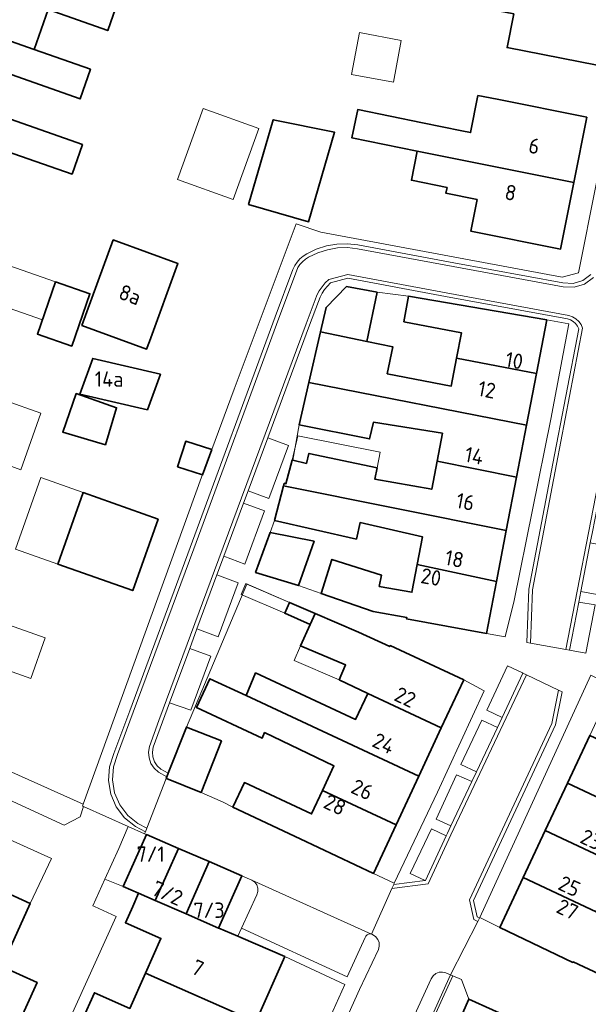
# Model space of a CAD drawing. Extents: x 154024 to 155007, y 472916 to 473908.
# Tile 10 of 49: x 154178 to 154228, y 473491 to 473578. Entities that reach past the tile are written whole.
import ezdxf
from ezdxf.enums import TextEntityAlignment as Align

# ---------------------------------------------------------------- set-up
doc = ezdxf.new("R2010")
doc.units = 0
doc.header["$LTSCALE"] = 0.75
for name, color, linetype, lineweight in [('B-RO-GR-BEPLANTING_CULTUUR_HEESTERS-GV', 252, 'CONTINUOUS', 18), ('B-RO-OG-BEBOUWING-GV', 6, 'CONTINUOUS', 35), ('B-RO-OG-BEBOUWING-T18', 1, 'CONTINUOUS', 18), ('B-RO-OG-BEBOUWING_LUIFEL-GV', 6, 'CONTINUOUS', 18), ('B-RO-OG-BEBOUWING_OVERBOUWING-GV', 6, 'CONTINUOUS', 18), ('B-RO-OG-TERREIN_ERF-GV', 252, 'CONTINUOUS', 18), ('B-RO-VH-VERHARDING_BETONSTRAATSTEEN-GV', 252, 'CONTINUOUS', 18), ('B-RO-VH-VERHARDING_STRAATBAKSTEEN-GV', 252, 'CONTINUOUS', 18), ('B-RO-VH-VERHARDING_TEGEL-GV', 252, 'CONTINUOUS', 18)]:
    doc.layers.add(name, color=color, linetype=linetype, lineweight=lineweight)
doc.styles.add('NLCS-ISO-M200-T18', font='NLCS-ISO.ttf', dxfattribs={"height": 0.36})

msp = doc.modelspace()

# ---------------------------------------------------------------- linework, layer by layer
at = {"layer": 'B-RO-GR-BEPLANTING_CULTUUR_HEESTERS-GV', "flags": 128}
for points in [[(154143.619, 473524.623), (154149.144, 473522.146), (154152.88, 473520.438), (154171.164, 473512.184), (154182.161, 473507.143), (154183.552, 473507.866), (154183.845, 473508.766), (154183.767, 473508.801), (154183.832, 473508.98), (154144.352, 473526.656), (154144.328, 473526.589)], [(154187.344, 473501.744), (154189.374, 473506.312), (154189.213, 473506.383), (154187.779, 473507.019), (154186.944, 473505.097), (154185.726, 473502.409)], [(154195.702, 473498.108), (154195.716, 473498.102), (154197.382, 473497.381), (154197.709, 473498.088), (154199.064, 473501.019), (154199.154, 473501.309), (154199.15, 473501.612), (154199.051, 473501.898), (154198.868, 473502.14), (154198.619, 473502.313), (154197.745, 473502.693)], [(154215.444, 473486.838), (154217.646, 473491.864), (154217.01, 473493.59), (154216.244, 473493.928), (154213.43, 473487.689)]]:
    msp.add_lwpolyline(points, close=True, dxfattribs=at)
at = {"layer": 'B-RO-OG-BEBOUWING-GV', "flags": 128}
for points in [[(154216.296, 473579.411), (154219.631, 473578.756), (154219.62, 473578.698), (154221.592, 473578.311), (154221.012, 473575.356), (154228.912, 473573.803), (154229.964, 473579.135), (154216.739, 473581.697), (154217.084, 473583.481), (154207.947, 473588.151), (154207.041, 473586.378), (154206.135, 473584.605)], [(154169.019, 473578.884), (154176.413, 473576.283), (154179.513, 473575.192), (154180.744, 473578.69), (154185.983, 473576.848), (154186.905, 473579.47), (154178.578, 473582.399), (154171.171, 473585.004)], [(154176.413, 473576.283), (154169.019, 473578.884), (154166.872, 473572.78), (154174.255, 473570.184), (154175.494, 473573.685), (154183.549, 473570.851), (154184.464, 473573.451), (154179.513, 473575.192)], [(154166.872, 473572.78), (154164.791, 473566.862), (154172.162, 473564.27), (154175.006, 473563.263), (154175.909, 473562.945), (154177.081, 473566.278), (154182.844, 473564.252), (154183.755, 473566.844), (154174.255, 473570.184)], [(154213.111, 473566.259), (154226.866, 473563.523), (154228.005, 473569.249), (154220.127, 473570.817), (154218.454, 473571.149), (154217.808, 473567.897), (154217.032, 473568.051), (154213.593, 473568.754), (154207.911, 473569.916), (154207.402, 473567.428)], [(154198.337, 473561.596), (154203.602, 473560.069), (154205.88, 473567.926), (154200.492, 473569.029)], [(154226.866, 473563.523), (154213.111, 473566.259), (154212.62, 473563.717), (154215.754, 473563.077), (154215.65, 473562.571), (154218.375, 473562.015), (154217.825, 473559.249), (154225.704, 473557.682)], [(154186.689, 473558.394), (154186.461, 473558.478), (154183.716, 473550.985), (154189.388, 473548.908), (154189.628, 473549.564), (154192.133, 473556.4)], [(154182.818, 473549.165), (154184.411, 473553.756), (154181.395, 473554.802), (154179.803, 473550.212)], [(154209.613, 473553.894), (154206.927, 473554.38), (154205.138, 473552.562), (154204.647, 473550.417), (154208.722, 473549.575)], [(154223.585, 473546.767), (154224.486, 473551.461), (154212.362, 473553.534), (154211.96, 473551.3), (154217.008, 473550.332), (154216.582, 473548.111)], [(154223.585, 473546.767), (154216.582, 473548.111), (154216.111, 473545.659), (154210.494, 473546.738), (154210.984, 473549.108), (154208.722, 473549.575), (154204.647, 473550.417), (154203.627, 473545.959), (154222.714, 473542.226)], [(154189.466, 473543.571), (154190.595, 473546.7), (154184.663, 473548.077), (154183.534, 473544.947)], [(154221.841, 473537.678), (154222.714, 473542.226), (154203.627, 473545.959), (154202.778, 473542.248), (154208.956, 473541.014), (154209.282, 473542.489), (154215.344, 473541.511), (154214.873, 473539.055)], [(154185.776, 473540.502), (154186.751, 473543.75), (154183.22, 473544.994), (154182.031, 473541.626)], [(154192.109, 473538.561), (154194.279, 473537.882), (154195.101, 473540.103), (154192.816, 473540.818)], [(154202.213, 473539.153), (154202.151, 473539.168), (154201.609, 473537.087), (154201.463, 473537.125), (154201.404, 473536.898), (154220.941, 473532.99), (154221.841, 473537.678), (154214.873, 473539.055), (154214.402, 473536.601), (154209.405, 473537.501), (154209.611, 473538.479), (154203.623, 473539.742), (154203.406, 473538.868)], [(154183.819, 473536.305), (154181.595, 473530.041), (154188.167, 473527.707), (154190.391, 473533.972)], [(154213.118, 473530.007), (154220.08, 473528.506), (154220.941, 473532.99), (154201.404, 473536.898), (154200.614, 473533.865), (154207.792, 473532.239), (154208.118, 473533.682), (154213.579, 473532.444)], [(154200.234, 473532.821), (154198.955, 473529.307), (154202.703, 473528.156), (154204.076, 473532.041)], [(154220.08, 473528.506), (154213.118, 473530.007), (154212.657, 473527.57), (154209.803, 473528.084), (154210.008, 473529.053), (154205.645, 473530.447), (154204.687, 473527.467), (154209.27, 473525.876), (154212.222, 473525.344), (154212.201, 473525.226), (154219.208, 473523.963)], [(154203.743, 473524.748), (154204.174, 473525.689), (154201.913, 473526.67), (154201.501, 473525.721)], [(154208.782, 473518.677), (154215.236, 473515.671), (154217.204, 473519.895), (154210.759, 473522.895), (154210.712, 473522.796), (154207.974, 473524.07), (154204.177, 473525.695), (154204.174, 473525.689), (154203.743, 473524.748), (154202.887, 473522.877), (154206.843, 473521.189), (154206.287, 473519.885), (154206.293, 473519.882)], [(154198.128, 473518.498), (154194.937, 473519.98), (154193.755, 473517.443), (154199.512, 473514.763), (154199.74, 473515.252), (154205.827, 473512.331), (154204.824, 473510.178), (154211.278, 473507.173), (154213.269, 473511.446)], [(154198.128, 473518.498), (154213.269, 473511.446), (154215.236, 473515.671), (154208.782, 473518.677), (154207.727, 473516.412), (154198.95, 473520.495)], [(154194.177, 473510.013), (154195.954, 473514.526), (154192.887, 473515.744), (154191.293, 473511.695), (154191.171, 473511.385), (154191.11, 473511.231), (154191.123, 473511.226)], [(154226.299, 473510.807), (154232.717, 473507.796), (154240.409, 473504.188), (154240.43, 473504.178), (154241.563, 473506.684), (154236.513, 473509.052), (154236.258, 473508.511), (154233.624, 473509.746), (154234.674, 473511.997), (154228.267, 473515.002)], [(154211.278, 473507.173), (154204.824, 473510.178), (154203.864, 473508.116), (154197.966, 473510.871), (154196.956, 473508.705), (154202.855, 473505.948), (154209.288, 473502.899)], [(154232.717, 473507.796), (154226.299, 473510.807), (154224.349, 473506.651), (154233.497, 473502.36), (154238.536, 473500.003), (154238.543, 473500), (154239.594, 473502.35), (154234.472, 473504.737), (154234.282, 473504.328), (154231.64, 473505.562)], [(154192.182, 473505.098), (154189.374, 473506.312), (154187.344, 473501.744), (154188.679, 473501.152), (154190.146, 473500.516)], [(154228.834, 473499.521), (154229.872, 473501.74), (154232.606, 473500.458), (154233.497, 473502.36), (154224.349, 473506.651), (154222.417, 473502.531)], [(154174.953, 473505.918), (154169.146, 473493.204), (154174.822, 473490.612), (154173.908, 473488.835), (154177.092, 473487.381), (154179.784, 473493.34), (154176.686, 473494.738), (154179.176, 473500.251), (154175.947, 473501.726), (154177.346, 473504.824)], [(154192.845, 473499.346), (154194.881, 473503.931), (154192.182, 473505.098), (154190.146, 473500.516)], [(154194.881, 473503.931), (154192.845, 473499.346), (154195.702, 473498.108), (154197.745, 473502.693)], [(154235.833, 473494.019), (154230.624, 473496.463), (154231.435, 473498.193), (154228.834, 473499.521), (154222.417, 473502.531), (154220.363, 473498.153), (154226.78, 473495.093), (154226.804, 473495.142), (154234.677, 473491.448)], [(154198.961, 473489.867), (154201.503, 473495.599), (154197.641, 473497.269), (154197.382, 473497.381), (154195.716, 473498.102), (154195.702, 473498.108), (154192.845, 473499.346), (154190.146, 473500.516), (154188.679, 473501.152), (154188.167, 473500), (154187.534, 473498.574), (154190.65, 473497.19), (154189.3, 473494.152)], [(154196.516, 473484.353), (154198.961, 473489.867), (154189.3, 473494.152), (154187.921, 473491.049), (154184.805, 473492.433), (154183.734, 473490.022)], [(154215.444, 473486.838), (154217.266, 473486.015), (154223.726, 473483.093), (154225.961, 473488.119), (154217.646, 473491.864)]]:
    msp.add_lwpolyline(points, close=True, dxfattribs=at)
at = {"layer": 'B-RO-OG-BEBOUWING_LUIFEL-GV', "flags": 128}
for points in [[(154181.395, 473554.802), (154175.528, 473556.838), (154174.373, 473553.51), (154180.241, 473551.474)], [(154209.611, 473538.479), (154209.886, 473539.864), (154202.66, 473541.299), (154202.151, 473539.168), (154203.406, 473538.868), (154203.623, 473539.742)], [(154181.595, 473530.041), (154183.819, 473536.305), (154180.108, 473537.623), (154177.884, 473531.359)], [(154201.501, 473525.721), (154201.913, 473526.67), (154198.099, 473528.325), (154197.687, 473527.376)], [(154174.921, 473525.541), (154174.631, 473525.642), (154173.537, 473522.549), (154173.37, 473522.075), (154179.226, 473520.008), (154180.486, 473523.576)], [(154202.887, 473522.877), (154202.331, 473521.572), (154206.287, 473519.885), (154206.843, 473521.189)]]:
    msp.add_lwpolyline(points, close=True, dxfattribs=at)
at = {"layer": 'B-RO-OG-BEBOUWING_OVERBOUWING-GV', "flags": 128}
for points in [[(154208.053, 473576.668), (154207.373, 473572.99), (154211.042, 473572.312), (154211.722, 473575.99)], [(154192.11, 473563.781), (154196.972, 473562.028), (154199.219, 473568.261), (154194.358, 473570.014)], [(154178.365, 473538.322), (154180.121, 473543.276), (154176.971, 473544.392), (154175.215, 473539.439)]]:
    msp.add_lwpolyline(points, close=True, dxfattribs=at)
at = {"layer": 'B-RO-OG-TERREIN_ERF-GV', "flags": 128}
for points in [[(154144.352, 473526.656), (154183.832, 473508.98), (154194.2, 473537.669), (154194.279, 473537.882), (154192.109, 473538.561), (154192.816, 473540.818), (154195.101, 473540.103), (154197.057, 473545.386), (154202.514, 473559.88), (154204.686, 473559.153), (154225.836, 473555.212), (154227.276, 473555.606), (154228.817, 473563.365), (154229.44, 473566.556), (154229.499, 473566.856), (154233.625, 473587.752), (154222.397, 473590.664), (154220.929, 473591.337), (154219.349, 473588.054), (154211.724, 473591.725), (154213.6, 473595.61)], [(154173.329, 473591.139), (154186.036, 473586.671), (154185.157, 473584.19), (154179.868, 473586.045), (154178.578, 473582.399), (154186.905, 473579.47), (154185.983, 473576.848), (154180.744, 473578.69), (154179.513, 473575.192), (154184.464, 473573.451), (154183.549, 473570.851), (154175.494, 473573.685)], [(154174.255, 473570.184), (154183.755, 473566.844), (154182.844, 473564.252), (154177.081, 473566.278)], [(154175.947, 473501.726), (154179.176, 473500.251), (154181.038, 473504.202), (154147.846, 473519.216)], [(154200.721, 473479.706), (154206.764, 473493.146), (154201.503, 473495.599), (154198.961, 473489.867)], [(154213.43, 473487.689), (154216.244, 473493.928), (154216.048, 473494.015), (154216.041, 473494.002), (154213.239, 473487.77)]]:
    msp.add_lwpolyline(points, dxfattribs=at)
for points in [[(154229.964, 473579.135), (154228.912, 473573.803), (154221.012, 473575.356), (154221.592, 473578.311), (154219.62, 473578.698), (154219.631, 473578.756), (154216.296, 473579.411), (154206.135, 473584.605), (154207.041, 473586.378), (154207.947, 473588.151), (154217.084, 473583.481), (154217.163, 473583.886), (154220.439, 473583.242), (154220.478, 473583.437), (154222.519, 473583.036), (154223.089, 473585.931), (154231.015, 473584.467)], [(154226.866, 473563.523), (154225.704, 473557.682), (154217.825, 473559.249), (154218.375, 473562.015), (154215.65, 473562.571), (154215.754, 473563.077), (154212.62, 473563.717), (154213.111, 473566.259), (154207.402, 473567.428), (154207.911, 473569.916), (154213.593, 473568.754), (154217.032, 473568.051), (154217.808, 473567.897), (154218.454, 473571.149), (154220.127, 473570.817), (154228.005, 473569.249)], [(154198.337, 473561.596), (154200.492, 473569.029), (154205.88, 473567.926), (154203.602, 473560.069)], [(154189.628, 473549.564), (154189.388, 473548.908), (154183.716, 473550.985), (154186.461, 473558.478), (154186.689, 473558.394), (154192.133, 473556.4)], [(154182.818, 473549.165), (154179.803, 473550.212), (154181.395, 473554.802), (154184.411, 473553.756)], [(154209.613, 473553.894), (154208.722, 473549.575), (154210.984, 473549.108), (154210.494, 473546.738), (154216.111, 473545.659), (154216.582, 473548.111), (154217.008, 473550.332), (154211.96, 473551.3), (154212.362, 473553.534)], [(154224.486, 473551.461), (154223.585, 473546.767), (154222.714, 473542.226), (154221.841, 473537.678), (154220.941, 473532.99), (154220.08, 473528.506), (154219.208, 473523.963), (154220.83, 473523.66), (154221.64, 473526.85), (154224.85, 473542.74), (154226.414, 473551.131)], [(154189.466, 473543.571), (154183.534, 473544.947), (154184.663, 473548.077), (154190.595, 473546.7)], [(154186.751, 473543.75), (154185.776, 473540.502), (154182.031, 473541.626), (154183.22, 473544.994)], [(154202.778, 473542.248), (154202.213, 473539.153), (154203.406, 473538.868), (154203.623, 473539.742), (154209.611, 473538.479), (154209.405, 473537.501), (154214.402, 473536.601), (154214.873, 473539.055), (154215.344, 473541.511), (154209.282, 473542.489), (154208.956, 473541.014)], [(154190.391, 473533.972), (154188.167, 473527.707), (154181.595, 473530.041), (154183.819, 473536.305)], [(154200.614, 473533.865), (154200.234, 473532.821), (154204.076, 473532.041), (154202.703, 473528.156), (154204.687, 473527.467), (154205.645, 473530.447), (154210.008, 473529.053), (154209.803, 473528.084), (154212.657, 473527.57), (154213.118, 473530.007), (154213.579, 473532.444), (154208.118, 473533.682), (154207.792, 473532.239)], [(154204.824, 473510.178), (154205.827, 473512.331), (154199.74, 473515.252), (154199.512, 473514.763), (154193.755, 473517.443), (154194.937, 473519.98), (154198.128, 473518.498), (154198.95, 473520.495), (154207.727, 473516.412), (154208.782, 473518.677), (154206.293, 473519.882), (154206.287, 473519.885), (154206.843, 473521.189), (154202.887, 473522.877), (154203.743, 473524.748), (154201.501, 473525.721), (154201.913, 473526.67), (154198.18, 473528.29), (154192.887, 473515.744), (154195.954, 473514.526), (154194.177, 473510.013), (154196.1, 473509.14), (154196.956, 473508.705), (154197.966, 473510.871), (154203.864, 473508.116)], [(154219.01, 473518.93), (154217.204, 473519.895), (154215.236, 473515.671), (154213.269, 473511.446), (154211.278, 473507.173), (154209.288, 473502.899), (154211.119, 473502.043), (154214.92, 473510.03)], [(154228.267, 473515.002), (154230.3, 473519.337), (154228.364, 473520.301), (154218.628, 473499.04), (154220.363, 473498.153), (154222.417, 473502.531), (154224.349, 473506.651), (154226.299, 473510.807)], [(154177.918, 473479.594), (154178.797, 473478.909), (154179.937, 473481.476), (154183.054, 473480.092), (154184.441, 473483.216), (154185.774, 473486.216), (154182.658, 473487.6), (154183.734, 473490.022), (154184.805, 473492.433), (154187.921, 473491.049), (154189.3, 473494.152), (154190.65, 473497.19), (154187.534, 473498.574), (154188.167, 473500), (154188.679, 473501.152), (154187.344, 473501.744), (154185.726, 473502.409), (154184.664, 473500.066), (154184.804, 473500), (154186.707, 473499.107), (154178.943, 473481.953)]]:
    msp.add_lwpolyline(points, close=True, dxfattribs=at)
at = {"layer": 'B-RO-VH-VERHARDING_BETONSTRAATSTEEN-GV', "flags": 128}
for points in [[(154200.022, 473541.129), (154198.289, 473536.452), (154200.12, 473535.785), (154201.849, 473540.451)], [(154198, 473530.045), (154199.722, 473534.697), (154197.89, 473535.376), (154196.17, 473530.732)], [(154228.306, 473531.892), (154227.483, 473527.646), (154228.907, 473527.377), (154229.712, 473531.643)], [(154193.799, 473524.348), (154195.656, 473523.665), (154197.417, 473528.402), (154195.561, 473529.092)], [(154227.301, 473526.708), (154226.482, 473522.48), (154227.913, 473522.218), (154228.733, 473526.451)], [(154193.267, 473517.212), (154195.019, 473521.963), (154193.167, 473522.646), (154191.393, 473517.871)], [(154149.144, 473522.146), (154147.846, 473519.216), (154181.038, 473504.202), (154179.176, 473500.251), (154176.686, 473494.738), (154179.784, 473493.34), (154177.092, 473487.381), (154177.248, 473487.31), (154175.473, 473483.448), (154176.407, 473483.064), (154178.943, 473481.953), (154186.707, 473499.107), (154184.804, 473500), (154184.664, 473500.066), (154185.726, 473502.409), (154186.944, 473505.097), (154187.779, 473507.019), (154183.845, 473508.766), (154183.552, 473507.866), (154182.161, 473507.143), (154171.164, 473512.184), (154152.88, 473520.438)], [(154222.357, 473520.493), (154221.062, 473521.104), (154219.23, 473517.225), (154220.577, 473516.589), (154222.407, 473520.469)], [(154216.963, 473512.457), (154218.328, 473511.818), (154220.162, 473515.708), (154218.783, 473516.352)], [(154217.919, 473510.95), (154216.575, 473511.55), (154214.786, 473507.673), (154216.09, 473507.071)], [(154213.824, 473502.282), (154213.868, 473502.287), (154215.674, 473506.185), (154214.375, 473506.814), (154212.518, 473502.901)], [(154206.992, 473493.833), (154208.566, 473497.286), (154208.628, 473497.408), (154208.725, 473497.505), (154208.846, 473497.568), (154208.981, 473497.592), (154209.116, 473497.574), (154198.619, 473502.313), (154198.868, 473502.14), (154199.051, 473501.898), (154199.15, 473501.612), (154199.154, 473501.309), (154199.064, 473501.019), (154197.709, 473498.088)]]:
    msp.add_lwpolyline(points, close=True, dxfattribs=at)
at = {"layer": 'B-RO-VH-VERHARDING_STRAATBAKSTEEN-GV', "flags": 128}
for points in [[(154228.817, 473563.365), (154227.276, 473555.606), (154225.836, 473555.212), (154204.686, 473559.153), (154202.514, 473559.88), (154197.057, 473545.386), (154195.101, 473540.103), (154194.279, 473537.882), (154194.2, 473537.669), (154183.832, 473508.98), (154183.767, 473508.801), (154183.845, 473508.766), (154187.779, 473507.019), (154189.213, 473506.383), (154189.277, 473506.546), (154188.407, 473507.019), (154187.459, 473507.775), (154186.721, 473508.738), (154186.239, 473509.851), (154186.039, 473511.048), (154186.135, 473512.258), (154186.521, 473513.408), (154187.909, 473517.159), (154193.21, 473531.482), (154200.668, 473551.718), (154202.226, 473555.887), (154202.38, 473556.227), (154202.584, 473556.54), (154202.833, 473556.818), (154203.121, 473557.056), (154203.442, 473557.247), (154204.275, 473557.658), (154205.158, 473557.947), (154206.073, 473558.109), (154207.002, 473558.141), (154207.926, 473558.041), (154216.332, 473556.467), (154225.91, 473554.704), (154226.795, 473554.669), (154227.642, 473554.924), (154228.361, 473555.441)], [(154228.361, 473555.441), (154227.642, 473554.924), (154226.795, 473554.669), (154225.91, 473554.704), (154216.332, 473556.467), (154207.926, 473558.041), (154207.002, 473558.141), (154206.073, 473558.109), (154205.158, 473557.947), (154204.275, 473557.658), (154203.442, 473557.247), (154203.121, 473557.056), (154202.833, 473556.818), (154202.584, 473556.54), (154202.38, 473556.227), (154202.226, 473555.887), (154200.668, 473551.718), (154193.21, 473531.482), (154187.909, 473517.159), (154186.521, 473513.408), (154186.135, 473512.258), (154186.039, 473511.048), (154186.239, 473509.851), (154186.721, 473508.738), (154187.459, 473507.775), (154188.407, 473507.019), (154189.277, 473506.546), (154189.398, 473506.855), (154188.629, 473507.274), (154187.73, 473507.992), (154187.032, 473508.906), (154186.575, 473509.961), (154186.387, 473511.096), (154186.479, 473512.243), (154186.845, 473513.334), (154188.219, 473517.044), (154193.52, 473531.367), (154200.977, 473551.603), (154202.524, 473555.744), (154202.661, 473556.046), (154202.842, 473556.325), (154203.063, 473556.572), (154203.318, 473556.784), (154203.603, 473556.955), (154204.401, 473557.347), (154205.246, 473557.623), (154206.122, 473557.778), (154207.011, 473557.807), (154207.895, 473557.711), (154216.272, 473556.142), (154225.918, 473554.367), (154226.887, 473554.329), (154227.816, 473554.609), (154228.604, 473555.176)], [(154228.604, 473555.176), (154227.816, 473554.609), (154226.887, 473554.329), (154225.918, 473554.367), (154216.272, 473556.142), (154207.895, 473557.711), (154207.011, 473557.807), (154206.122, 473557.778), (154205.246, 473557.623), (154204.401, 473557.347), (154203.603, 473556.955), (154203.318, 473556.784), (154203.063, 473556.572), (154202.842, 473556.325), (154202.661, 473556.046), (154202.524, 473555.744), (154200.977, 473551.603), (154193.52, 473531.367), (154188.219, 473517.044), (154186.845, 473513.334), (154186.479, 473512.243), (154186.387, 473511.096), (154186.575, 473509.961), (154187.032, 473508.906), (154187.73, 473507.992), (154188.629, 473507.274), (154189.398, 473506.855), (154191.11, 473511.231), (154191.171, 473511.385), (154190.422, 473511.784), (154190.048, 473512.128), (154189.768, 473512.552), (154189.6, 473513.031), (154189.554, 473513.536), (154189.632, 473514.038), (154190.462, 473516.313), (154195.737, 473530.514), (154203.372, 473551.12), (154204.161, 473553.217), (154204.325, 473553.624), (154204.53, 473554.011), (154204.775, 473554.375), (154205.056, 473554.712), (154205.37, 473555.018), (154207.031, 473555.453), (154215.67, 473553.834), (154226.434, 473551.859), (154226.759, 473551.746), (154227.054, 473551.569), (154227.306, 473551.334), (154227.503, 473551.053), (154227.638, 473550.737), (154225.358, 473538.801), (154223.236, 473527.788), (154223.051, 473523.11), (154226.157, 473522.54), (154229.162, 473538.048)], [(154228.907, 473527.377), (154227.483, 473527.646), (154227.301, 473526.708), (154228.733, 473526.451), (154227.913, 473522.218), (154226.482, 473522.48), (154226.157, 473522.54), (154223.051, 473523.11), (154222.739, 473523.168), (154222.912, 473527.85), (154225.034, 473538.863), (154227.291, 473550.675), (154227.179, 473550.923), (154227.018, 473551.142), (154226.816, 473551.324), (154226.58, 473551.46), (154226.321, 473551.544), (154215.61, 473553.509), (154207.043, 473555.115), (154205.524, 473554.717), (154205.25, 473554.436), (154205.005, 473554.129), (154204.792, 473553.8), (154204.611, 473553.452), (154204.465, 473553.088), (154203.681, 473551.005), (154200.022, 473541.129), (154201.849, 473540.451), (154200.12, 473535.785), (154198.289, 473536.452), (154197.89, 473535.376), (154199.722, 473534.697), (154198, 473530.045), (154196.17, 473530.732), (154196.046, 473530.399), (154195.561, 473529.092), (154197.417, 473528.402), (154195.656, 473523.665), (154193.799, 473524.348), (154193.167, 473522.646), (154195.019, 473521.963), (154193.267, 473517.212), (154191.393, 473517.871), (154190.772, 473516.199), (154189.964, 473513.984), (154189.896, 473513.551), (154189.935, 473513.115), (154190.08, 473512.702), (154190.32, 473512.337), (154190.642, 473512.041), (154191.293, 473511.695), (154192.887, 473515.744), (154198.18, 473528.29), (154201.913, 473526.67), (154204.174, 473525.689), (154204.177, 473525.695), (154207.974, 473524.07), (154210.712, 473522.796), (154210.759, 473522.895), (154217.204, 473519.895), (154219.01, 473518.93), (154214.92, 473510.03), (154211.119, 473502.043), (154211.071, 473501.936), (154213.824, 473502.282), (154212.518, 473502.901), (154214.375, 473506.814), (154215.674, 473506.185), (154215.782, 473506.42), (154216.09, 473507.071), (154214.786, 473507.673), (154216.575, 473511.55), (154217.919, 473510.95), (154218.328, 473511.818), (154216.963, 473512.457), (154218.783, 473516.352), (154220.162, 473515.708), (154220.577, 473516.589), (154219.23, 473517.225), (154221.062, 473521.104), (154222.357, 473520.493), (154222.407, 473520.469), (154222.704, 473520.326), (154225.524, 473518.971), (154225.831, 473518.824), (154225.25, 473515.943), (154218.069, 473500.536), (154218.392, 473499.086), (154218.6, 473498.985), (154218.628, 473499.04), (154228.364, 473520.301)], [(154212.876, 473490.471), (154214.352, 473493.641), (154214.515, 473493.905), (154214.751, 473494.107), (154215.039, 473494.226), (154215.349, 473494.25), (154215.651, 473494.178), (154216.041, 473494.002), (154216.048, 473494.015), (154218.449, 473498.692), (154218.105, 473498.859), (154217.723, 473500.573), (154224.934, 473516.047), (154225.524, 473518.971), (154222.704, 473520.326), (154216.081, 473506.28), (154214.091, 473501.983), (154210.913, 473501.583), (154209.116, 473497.574), (154209.139, 473497.566), (154209.162, 473497.557), (154209.183, 473497.548), (154209.205, 473497.536), (154209.225, 473497.524), (154209.477, 473497.353), (154209.667, 473497.114), (154209.777, 473496.83), (154209.798, 473496.526), (154209.727, 473496.23), (154208.065, 473492.708), (154200.849, 473476.699)], [(154200.849, 473476.699), (154208.065, 473492.708), (154209.727, 473496.23), (154209.798, 473496.526), (154209.777, 473496.83), (154209.667, 473497.114), (154209.477, 473497.353), (154209.225, 473497.524), (154209.205, 473497.536), (154209.183, 473497.548), (154209.162, 473497.557), (154209.139, 473497.566), (154209.116, 473497.574), (154208.981, 473497.592), (154208.846, 473497.568), (154208.725, 473497.505), (154208.628, 473497.408), (154208.566, 473497.286), (154206.992, 473493.833), (154197.709, 473498.088), (154197.382, 473497.381), (154197.641, 473497.269), (154201.503, 473495.599), (154206.764, 473493.146), (154200.721, 473479.706)]]:
    msp.add_lwpolyline(points, dxfattribs=at)
for points in [[(154222.912, 473527.85), (154222.739, 473523.168), (154223.051, 473523.11), (154223.236, 473527.788), (154225.358, 473538.801), (154227.638, 473550.737), (154227.503, 473551.053), (154227.306, 473551.334), (154227.054, 473551.569), (154226.759, 473551.746), (154226.434, 473551.859), (154215.67, 473553.834), (154207.031, 473555.453), (154205.37, 473555.018), (154205.056, 473554.712), (154204.775, 473554.375), (154204.53, 473554.011), (154204.325, 473553.624), (154204.161, 473553.217), (154203.372, 473551.12), (154195.737, 473530.514), (154190.462, 473516.313), (154189.632, 473514.038), (154189.554, 473513.536), (154189.6, 473513.031), (154189.768, 473512.552), (154190.048, 473512.128), (154190.422, 473511.784), (154191.171, 473511.385), (154191.293, 473511.695), (154190.642, 473512.041), (154190.32, 473512.337), (154190.08, 473512.702), (154189.935, 473513.115), (154189.896, 473513.551), (154189.964, 473513.984), (154190.772, 473516.199), (154191.393, 473517.871), (154193.167, 473522.646), (154193.799, 473524.348), (154195.561, 473529.092), (154196.046, 473530.399), (154196.17, 473530.732), (154197.89, 473535.376), (154198.289, 473536.452), (154200.022, 473541.129), (154203.681, 473551.005), (154204.465, 473553.088), (154204.611, 473553.452), (154204.792, 473553.8), (154205.005, 473554.129), (154205.25, 473554.436), (154205.524, 473554.717), (154207.043, 473555.115), (154215.61, 473553.509), (154226.321, 473551.544), (154226.58, 473551.46), (154226.816, 473551.324), (154227.018, 473551.142), (154227.179, 473550.923), (154227.291, 473550.675), (154225.034, 473538.863)], [(154204.647, 473550.417), (154205.138, 473552.562), (154206.927, 473554.38), (154209.613, 473553.894), (154212.362, 473553.534), (154224.486, 473551.461), (154226.414, 473551.131), (154224.85, 473542.74), (154221.64, 473526.85), (154220.83, 473523.66), (154219.208, 473523.963), (154212.201, 473525.226), (154212.222, 473525.344), (154209.27, 473525.876), (154204.687, 473527.467), (154202.703, 473528.156), (154198.955, 473529.307), (154200.234, 473532.821), (154200.614, 473533.865), (154201.404, 473536.898), (154201.463, 473537.125), (154201.609, 473537.087), (154202.151, 473539.168), (154202.213, 473539.153), (154202.778, 473542.248), (154203.627, 473545.959)], [(154228.306, 473531.892), (154228.495, 473532.871), (154229.312, 473537.083), (154229.486, 473537.985), (154229.495, 473538.03), (154230.317, 473542.229), (154230.51, 473543.214), (154231.337, 473547.438), (154231.608, 473548.824), (154234.307, 473549.849), (154234.358, 473549.839), (154234.4, 473550.167), (154234.277, 473550.19), (154231.32, 473549.067), (154229.162, 473538.048), (154226.157, 473522.54), (154226.482, 473522.48), (154227.301, 473526.708), (154227.483, 473527.646)], [(154213.824, 473502.282), (154211.071, 473501.936), (154210.913, 473501.583), (154214.091, 473501.983), (154216.081, 473506.28), (154222.704, 473520.326), (154222.407, 473520.469), (154220.577, 473516.589), (154220.162, 473515.708), (154218.328, 473511.818), (154217.919, 473510.95), (154216.09, 473507.071), (154215.782, 473506.42), (154215.674, 473506.185), (154213.868, 473502.287)], [(154225.25, 473515.943), (154225.831, 473518.824), (154225.524, 473518.971), (154224.934, 473516.047), (154217.723, 473500.573), (154218.105, 473498.859), (154218.449, 473498.692), (154218.6, 473498.985), (154218.392, 473499.086), (154218.069, 473500.536)], [(154189.374, 473506.312), (154192.182, 473505.098), (154194.881, 473503.931), (154197.745, 473502.693), (154198.619, 473502.313), (154209.116, 473497.574), (154210.913, 473501.583), (154211.071, 473501.936), (154211.119, 473502.043), (154209.288, 473502.899), (154202.855, 473505.948), (154196.956, 473508.705), (154196.1, 473509.14), (154194.177, 473510.013), (154191.123, 473511.226), (154191.11, 473511.231), (154189.398, 473506.855), (154189.277, 473506.546), (154189.213, 473506.383)], [(154239.16, 473487.57), (154239.665, 473489.108), (154234.677, 473491.448), (154226.804, 473495.142), (154226.78, 473495.093), (154220.363, 473498.153), (154218.628, 473499.04), (154218.6, 473498.985), (154218.449, 473498.692), (154216.048, 473494.015), (154216.244, 473493.928), (154217.01, 473493.59), (154217.646, 473491.864), (154225.961, 473488.119), (154227.17, 473488.75), (154237.625, 473483.749)]]:
    msp.add_lwpolyline(points, close=True, dxfattribs=at)
at = {"layer": 'B-RO-VH-VERHARDING_TEGEL-GV', "flags": 128}
msp.add_lwpolyline([(154214.515, 473493.905), (154214.352, 473493.641), (154212.876, 473490.471), (154204.517, 473471.872), (154200.717, 473463.398), (154200.215, 473462.278), (154201.517, 473461.696), (154213.239, 473487.77), (154216.041, 473494.002), (154215.651, 473494.178), (154215.349, 473494.25), (154215.039, 473494.226), (154214.751, 473494.107)], close=True, dxfattribs=at)

# ---------------------------------------------------------------- texts
at = {"layer": 'B-RO-OG-BEBOUWING-T18', "style": 'NLCS-ISO-M200-T18'}
for s, rotation, p in [('6', 348.8, (154223.392, 473566.724)), ('8', 348.8, (154221.324, 473562.631)), ('8a', 339.9, (154187.937, 473553.677)), ('10', 350.3, (154221.639, 473547.89)), ('12', 349.2, (154219.238, 473545.338)), ('14', 349.2, (154218.128, 473539.551)), ('16', 349.2, (154217.351, 473535.508)), ('18', 349.2, (154216.39, 473530.501)), ('20', 349.8, (154214.343, 473528.904)), ('22', 335.1, (154212.077, 473518.362)), ('24', 335.1, (154210.189, 473514.308)), ('26', 335.1, (154208.302, 473510.257)), ('28', 334.7, (154205.913, 473508.925)), ('23', 334.9, (154228.402, 473505.873)), ('25', 334.9, (154226.48, 473501.775)), ('7/2', 336.7, (154191.206, 473501.162)), ('27', 334.6, (154226.311, 473499.748)), ('7', 336.1, (154193.88, 473494.609))]:
    msp.add_text(s, height=1.35, rotation=rotation, dxfattribs=at).set_placement(p, align=Align.MIDDLE)
for s, p in [('14a', (154186.1, 473546.275)), ('7/1', (154189.738, 473504.589)), ('7/3', (154194.861, 473499.673))]:
    msp.add_text(s, height=1.35, dxfattribs=at).set_placement(p, align=Align.MIDDLE)

doc.saveas('drawing.dxf')
